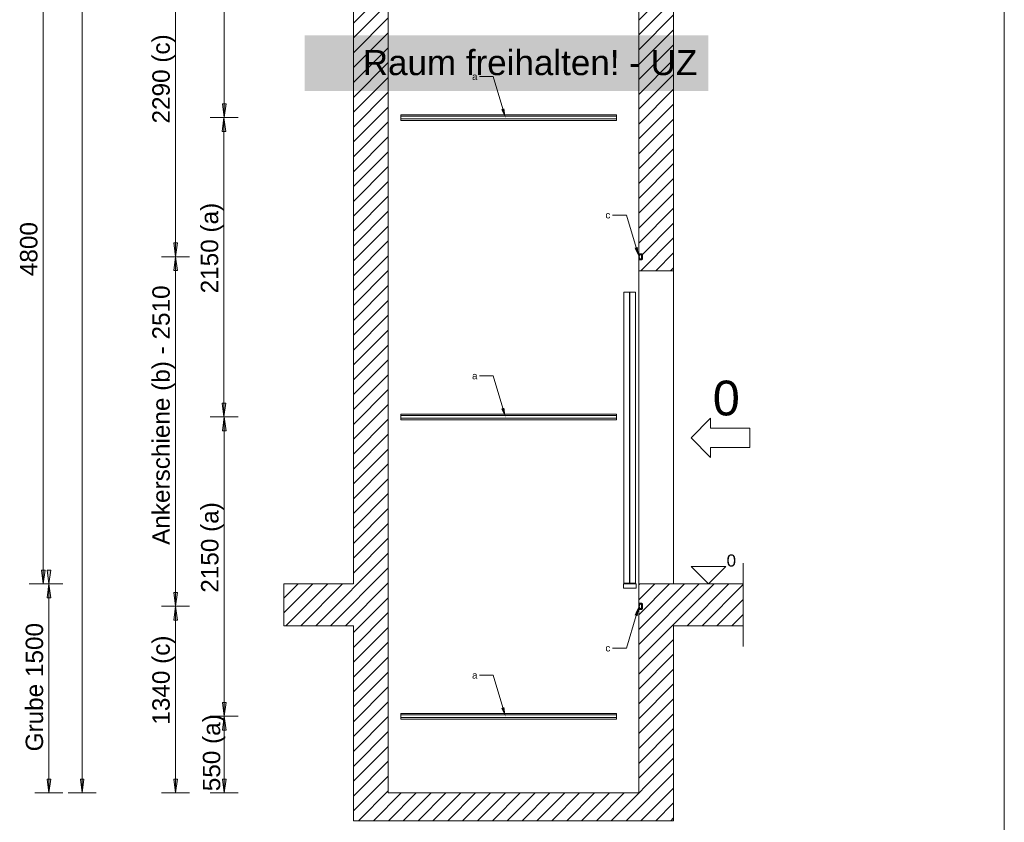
# Model space of a CAD drawing. Extents: x 294 to 994, y 7 to 427.
# Tile 21 of 31: x 569 to 663, y 173 to 250. Entities that reach past the tile are written whole.
import ezdxf
from ezdxf.lldxf.tags import DXFTag

# ---------------------------------------------------------------- set-up
doc = ezdxf.new("R2010")
doc.units = 0
doc.layers.get('0').update_dxf_attribs({"lineweight": 5})
doc.layers.add('4', color=9, linetype='STRICHPUNKT2', lineweight=5, true_color=0x808080)
doc.layers.add('8_Schraffur', color=3, linetype='Continuous', lineweight=5, true_color=0x00ff00)
doc.layers.add('9', color=7, linetype='Continuous', lineweight=5)
doc.layers.add('Standard', color=7, linetype='Continuous', lineweight=25)
doc.layers.add('_3d_View_', color=7, linetype='Continuous')
doc.layers.add('X_Geometrie', color=3, linetype='Continuous', lineweight=50, true_color=0x00ff00, plot=False)
doc.styles.get("Standard").update_dxf_attribs({"font": 'arial.ttf'})
tags = doc.linetypes.add('fein_strichliert', pattern=[4, 1, -2, 1]).pattern_tags.tags
tags[8:9] = [DXFTag(74, 4), DXFTag(75, 0), DXFTag(340, '0'), DXFTag(46, 0.0), DXFTag(50, 0.0), DXFTag(44, 0.0), DXFTag(45, 0.0)]
tags[6:7] = [DXFTag(74, 4), DXFTag(75, 0), DXFTag(340, '0'), DXFTag(46, 0.0), DXFTag(50, 0.0), DXFTag(44, 0.0), DXFTag(45, 0.0)]
tags[4:5] = [DXFTag(74, 4), DXFTag(75, 0), DXFTag(340, '0'), DXFTag(46, 0.0), DXFTag(50, 0.0), DXFTag(44, 0.0), DXFTag(45, 0.0)]
tags = doc.linetypes.add('STRICHPUNKT2', pattern=[12.7, 6.35, -3.175, 0, -3.175]).pattern_tags.tags
tags[10:11] = [DXFTag(74, 4), DXFTag(75, 0), DXFTag(340, '0'), DXFTag(46, 0.0), DXFTag(50, 0.0), DXFTag(44, 0.0), DXFTag(45, 0.0)]
tags[8:9] = [DXFTag(74, 4), DXFTag(75, 0), DXFTag(340, '0'), DXFTag(46, 0.0), DXFTag(50, 0.0), DXFTag(44, 0.0), DXFTag(45, 0.0)]
tags[6:7] = [DXFTag(74, 4), DXFTag(75, 0), DXFTag(340, '0'), DXFTag(46, 0.0), DXFTag(50, 0.0), DXFTag(44, 0.0), DXFTag(45, 0.0)]
tags[4:5] = [DXFTag(74, 4), DXFTag(75, 0), DXFTag(340, '0'), DXFTag(46, 0.0), DXFTag(50, 0.0), DXFTag(44, 0.0), DXFTag(45, 0.0)]

# ---------------------------------------------------------------- blocks, each defined once
blk = doc.blocks.new('Schraffur-A05LE0NJBH', base_point=(628.178, 225.923))
at = {"color": 0, "linetype": 'fein_strichliert', "lineweight": -2, "ltscale": 0.13}
for p, q in [((628.178, 252.775), (635.326, 259.923)), ((628.178, 255.622), (632.479, 259.923)), ((628.178, 258.47), (629.631, 259.923)), ((634.173, 255.923), (638.173, 259.923)), ((637.021, 255.923), (638.178, 257.08)), ((628.178, 249.928), (631.511, 253.261)), ((628.178, 247.08), (631.511, 250.414)), ((628.178, 244.233), (631.511, 247.566)), ((628.178, 241.386), (631.511, 244.719)), ((628.178, 238.539), (631.511, 241.872)), ((628.178, 235.691), (631.511, 239.025)), ((628.178, 232.844), (631.511, 236.177)), ((628.178, 229.997), (631.511, 233.33)), ((628.485, 227.456), (631.511, 230.483)), ((629.799, 225.923), (631.511, 227.635))]:
    blk.add_line(p, q, dxfattribs=at)
at = {"color": 0, "lineweight": -2}
for p, q in [((628.178, 254.199), (633.902, 259.923)), ((628.178, 257.046), (631.055, 259.923)), ((628.178, 259.893), (628.208, 259.923)), ((632.75, 255.923), (636.75, 259.923)), ((635.597, 255.923), (638.178, 258.504)), ((628.178, 251.351), (631.511, 254.685)), ((628.178, 248.504), (631.511, 251.837)), ((628.178, 245.657), (631.511, 248.99)), ((628.178, 242.809), (631.511, 246.143)), ((628.178, 239.962), (631.511, 243.296)), ((628.178, 237.115), (631.511, 240.448)), ((628.178, 234.268), (631.511, 237.601)), ((628.178, 231.42), (631.511, 234.754)), ((628.178, 228.573), (631.511, 231.906)), ((628.375, 225.923), (631.511, 229.059)), ((631.223, 225.923), (631.511, 226.212))]:
    blk.add_line(p, q, dxfattribs=at)
blk = doc.blocks.new('Schraffur-A05LE0NNBH', base_point=(594.178, 173.256))
at = {"color": 0, "lineweight": -2}
for p, q in [((600.845, 306.589), (606.178, 311.923)), ((600.845, 309.437), (603.331, 311.923)), ((606.359, 309.256), (609.026, 311.923)), ((609.206, 309.256), (611.873, 311.923)), ((612.054, 309.256), (614.72, 311.923)), ((614.901, 309.256), (617.568, 311.923)), ((617.748, 309.256), (618.311, 309.819)), ((600.845, 303.742), (604.178, 307.075)), ((600.845, 300.895), (604.178, 304.228)), ((600.845, 298.047), (604.178, 301.381)), ((600.845, 295.2), (604.178, 298.533)), ((600.845, 292.353), (604.178, 295.686)), ((600.845, 289.506), (604.178, 292.839)), ((600.845, 286.658), (604.178, 289.992)), ((600.845, 283.811), (604.178, 287.144)), ((600.845, 280.964), (604.178, 284.297)), ((600.845, 278.116), (604.178, 281.45)), ((600.845, 275.269), (604.178, 278.602)), ((600.845, 272.422), (604.178, 275.755)), ((600.845, 269.575), (604.178, 272.908)), ((600.845, 266.727), (604.178, 270.061)), ((600.845, 263.88), (604.178, 267.213)), ((600.845, 261.033), (604.178, 264.366)), ((598.582, 255.923), (604.178, 261.519)), ((594.178, 257.213), (596.888, 259.923)), ((595.735, 255.923), (599.735, 259.923)), ((600.845, 255.338), (604.178, 258.671)), ((600.845, 252.491), (604.178, 255.824)), ((600.845, 249.644), (604.178, 252.977)), ((600.845, 246.796), (604.178, 250.13)), ((600.845, 243.949), (604.178, 247.282)), ((600.845, 241.102), (604.178, 244.435)), ((600.845, 238.254), (604.178, 241.588)), ((600.845, 235.407), (604.178, 238.74)), ((600.845, 232.56), (604.178, 235.893)), ((600.845, 229.713), (604.178, 233.046)), ((600.845, 226.865), (604.178, 230.199)), ((600.845, 224.018), (604.178, 227.351)), ((600.845, 221.171), (604.178, 224.504)), ((600.845, 218.323), (604.178, 221.657)), ((600.845, 215.476), (604.178, 218.809)), ((600.845, 212.629), (604.178, 215.962)), ((600.845, 209.782), (604.178, 213.115)), ((600.845, 206.934), (604.178, 210.268)), ((600.845, 204.087), (604.178, 207.42)), ((600.845, 201.24), (604.178, 204.573)), ((600.845, 198.392), (604.178, 201.726)), ((597.223, 191.923), (604.178, 198.879)), ((594.178, 194.573), (595.528, 195.923)), ((594.375, 191.923), (598.375, 195.923)), ((600.07, 191.923), (604.178, 196.031)), ((628.178, 188.711), (635.39, 195.923)), ((628.178, 191.558), (632.543, 195.923)), ((628.178, 194.406), (629.695, 195.923)), ((634.237, 191.923), (638.178, 195.864)), ((600.845, 189.851), (604.178, 193.184)), ((637.084, 191.923), (638.178, 193.017)), ((600.845, 187.003), (604.178, 190.337)), ((628.178, 185.864), (631.511, 189.197)), ((600.845, 184.156), (604.178, 187.489)), ((628.178, 183.017), (631.511, 186.35)), ((600.845, 181.309), (604.178, 184.642)), ((628.178, 180.169), (631.511, 183.503)), ((600.845, 178.461), (604.178, 181.795)), ((628.178, 177.322), (631.511, 180.655)), ((600.845, 175.614), (604.178, 178.948)), ((626.96, 173.256), (631.511, 177.808)), ((601.334, 173.256), (604.178, 176.1)), ((604.181, 173.256), (606.848, 175.923)), ((607.029, 173.256), (609.695, 175.923)), ((609.876, 173.256), (612.543, 175.923)), ((612.723, 173.256), (615.39, 175.923)), ((615.571, 173.256), (618.237, 175.923)), ((618.418, 173.256), (621.084, 175.923)), ((621.265, 173.256), (623.932, 175.923)), ((624.112, 173.256), (626.779, 175.923)), ((629.807, 173.256), (631.511, 174.961))]:
    blk.add_line(p, q, dxfattribs=at)
at = {"color": 0, "linetype": 'fein_strichliert', "lineweight": -2, "ltscale": 0.13}
for p, q in [((600.845, 308.013), (604.755, 311.923)), ((600.845, 310.86), (601.908, 311.923)), ((604.935, 309.256), (607.602, 311.923)), ((607.783, 309.256), (610.449, 311.923)), ((610.63, 309.256), (613.297, 311.923)), ((613.477, 309.256), (616.144, 311.923)), ((616.325, 309.256), (618.311, 311.243)), ((600.845, 305.166), (604.178, 308.499)), ((600.845, 302.318), (604.178, 305.652)), ((600.845, 299.471), (604.178, 302.804)), ((600.845, 296.624), (604.178, 299.957)), ((600.845, 293.776), (604.178, 297.11)), ((600.845, 290.929), (604.178, 294.263)), ((600.845, 288.082), (604.178, 291.415)), ((600.845, 285.235), (604.178, 288.568)), ((600.845, 282.387), (604.178, 285.721)), ((600.845, 279.54), (604.178, 282.873)), ((600.845, 276.693), (604.178, 280.026)), ((600.845, 273.845), (604.178, 277.179)), ((600.845, 270.998), (604.178, 274.332)), ((600.845, 268.151), (604.178, 271.484)), ((600.845, 265.304), (604.178, 268.637)), ((600.845, 262.456), (604.178, 265.79)), ((597.159, 255.923), (604.178, 262.942)), ((594.178, 258.637), (595.464, 259.923)), ((594.311, 255.923), (598.311, 259.923)), ((600.006, 255.923), (604.178, 260.095)), ((600.845, 253.914), (604.178, 257.248)), ((600.845, 251.067), (604.178, 254.401)), ((600.845, 248.22), (604.178, 251.553)), ((600.845, 245.373), (604.178, 248.706)), ((600.845, 242.525), (604.178, 245.859)), ((600.845, 239.678), (604.178, 243.011)), ((600.845, 236.831), (604.178, 240.164)), ((600.845, 233.984), (604.178, 237.317)), ((600.845, 231.136), (604.178, 234.47)), ((600.845, 228.289), (604.178, 231.622)), ((600.845, 225.442), (604.178, 228.775)), ((600.845, 222.594), (604.178, 225.928)), ((600.845, 219.747), (604.178, 223.08)), ((600.845, 216.9), (604.178, 220.233)), ((600.845, 214.053), (604.178, 217.386)), ((600.845, 211.205), (604.178, 214.539)), ((600.845, 208.358), (604.178, 211.691)), ((600.845, 205.511), (604.178, 208.844)), ((600.845, 202.663), (604.178, 205.997)), ((600.845, 199.816), (604.178, 203.149)), ((600.845, 196.969), (604.178, 200.302)), ((598.646, 191.923), (604.178, 197.455)), ((594.178, 193.149), (596.952, 195.923)), ((595.799, 191.923), (599.799, 195.923)), ((628.178, 190.135), (633.966, 195.923)), ((628.178, 192.982), (631.119, 195.923)), ((628.178, 195.829), (628.272, 195.923)), ((632.814, 191.923), (636.814, 195.923)), ((600.845, 191.274), (604.178, 194.608)), ((635.661, 191.923), (638.178, 194.44)), ((600.845, 188.427), (604.178, 191.76)), ((628.178, 187.287), (631.511, 190.621)), ((600.845, 185.58), (604.178, 188.913)), ((628.178, 184.44), (631.511, 187.774)), ((600.845, 182.732), (604.178, 186.066)), ((628.178, 181.593), (631.511, 184.926)), ((600.845, 179.885), (604.178, 183.218)), ((628.178, 178.746), (631.511, 182.079)), ((600.845, 177.038), (604.178, 180.371)), ((625.536, 173.256), (631.511, 179.232)), ((600.845, 174.191), (604.178, 177.524)), ((602.758, 173.256), (605.424, 175.923)), ((605.605, 173.256), (608.272, 175.923)), ((608.452, 173.256), (611.119, 175.923)), ((611.3, 173.256), (613.966, 175.923)), ((614.147, 173.256), (616.814, 175.923)), ((616.994, 173.256), (619.661, 175.923)), ((619.841, 173.256), (622.508, 175.923)), ((622.689, 173.256), (625.355, 175.923)), ((628.383, 173.256), (631.511, 176.384)), ((631.231, 173.256), (631.511, 173.537))]:
    blk.add_line(p, q, dxfattribs=at)
blk = doc.blocks.new('MText-A05LE0NVBH', base_point=(612.202, 244.195))
at = {"color": 0, "linetype": 'ByBlock', "lineweight": -2, "ltscale": 0.13, "insert": (612.202, 244.861), "char_height": 0.66667, "attachment_point": 1}
blk.add_mtext('{\\fArial Unicode MS;a}', dxfattribs=at)
blk = doc.blocks.new('MText-A05LE0NXBH', base_point=(612.202, 215.528))
at = {"color": 0, "linetype": 'ByBlock', "lineweight": -2, "ltscale": 0.13, "insert": (612.202, 216.195), "char_height": 0.66667, "attachment_point": 1}
blk.add_mtext('{\\fArial Unicode MS;a}', dxfattribs=at)
blk = doc.blocks.new('MText-A05LE0NZBH', base_point=(612.202, 186.861))
at = {"color": 0, "linetype": 'ByBlock', "lineweight": -2, "ltscale": 0.13, "insert": (612.202, 187.528), "char_height": 0.66667, "attachment_point": 1}
blk.add_mtext('{\\fArial Unicode MS;a}', dxfattribs=at)
blk = doc.blocks.new('Blockreferenz-A05LE0O9BH', base_point=(628.178, 226.983))
at = {"layer": 'Standard', "color": 0, "linetype": 'ByBlock', "ltscale": 0.25}
for p, q in [((628.178, 227.53), (628.178, 227.523)), ((628.178, 227.53), (628.485, 227.53)), ((628.471, 227.523), (628.178, 227.523)), ((628.178, 227.523), (628.178, 227.376)), ((628.178, 227.376), (628.178, 227.136)), ((628.178, 227.376), (628.258, 227.376)), ((628.258, 227.376), (628.211, 227.49)), ((628.211, 227.49), (628.438, 227.49)), ((628.438, 227.49), (628.438, 227.023)), ((628.471, 226.99), (628.471, 227.523)), ((628.485, 227.53), (628.485, 226.983)), ((628.258, 227.136), (628.178, 227.136)), ((628.178, 227.136), (628.178, 226.99)), ((628.178, 226.99), (628.178, 226.983)), ((628.178, 226.99), (628.471, 226.99)), ((628.485, 226.983), (628.178, 226.983)), ((628.211, 227.023), (628.258, 227.136)), ((628.438, 227.023), (628.211, 227.023))]:
    blk.add_line(p, q, dxfattribs=at)
blk = doc.blocks.new('MText-A05LE0ODBH', base_point=(624.982, 230.929))
at = {"color": 0, "linetype": 'ByBlock', "lineweight": -2, "ltscale": 0.13, "insert": (624.982, 231.596), "char_height": 0.66667, "attachment_point": 1}
blk.add_mtext('{\\fArial Unicode MS;c}', dxfattribs=at)
blk = doc.blocks.new('MText-A05LE0ONBH', base_point=(624.982, 189.462))
at = {"color": 0, "linetype": 'ByBlock', "lineweight": -2, "ltscale": 0.13, "insert": (624.982, 190.129), "char_height": 0.66667, "attachment_point": 1}
blk.add_mtext('{\\fArial Unicode MS;c}', dxfattribs=at)
blk = doc.blocks.new('Blockreferenz-A05LE0OZBH', base_point=(638.178, 189.923))
at = {"layer": '4', "linetype": 'STRICHPUNKT2', "lineweight": -2, "ltscale": 0.13}
blk.add_line((638.178, 197.923), (638.178, 189.923), dxfattribs=at)
blk = doc.blocks.new('Blockreferenz-A05LE0P3BH', base_point=(626.698, 195.523))
at = {"color": 0, "linetype": 'ByBlock', "lineweight": -2, "ltscale": 0.13}
for p, q in [((627.271, 223.856), (626.738, 223.856)), ((626.738, 223.856), (626.738, 195.99)), ((627.271, 195.99), (627.271, 223.856)), ((627.858, 223.856), (627.325, 223.856)), ((627.325, 223.856), (627.325, 195.99)), ((627.858, 195.99), (627.858, 223.856)), ((627.911, 195.923), (626.698, 195.923)), ((626.698, 195.923), (626.698, 195.523)), ((626.698, 195.523), (627.911, 195.523)), ((626.738, 195.99), (627.271, 195.99)), ((627.325, 195.99), (627.858, 195.99)), ((627.911, 195.523), (627.911, 195.923))]:
    blk.add_line(p, q, dxfattribs=at)
blk = doc.blocks.new('Blockreferenz-A05LE0P9BH', base_point=(628.178, 193.516))
at = {"layer": 'Standard', "color": 0, "linetype": 'ByBlock', "ltscale": 0.25}
for p, q in [((628.178, 194.063), (628.178, 194.056)), ((628.178, 194.063), (628.485, 194.063)), ((628.471, 194.056), (628.178, 194.056)), ((628.178, 194.056), (628.178, 193.91)), ((628.178, 193.91), (628.178, 193.67)), ((628.178, 193.91), (628.258, 193.91)), ((628.258, 193.67), (628.178, 193.67)), ((628.178, 193.67), (628.178, 193.523)), ((628.178, 193.523), (628.178, 193.516)), ((628.178, 193.523), (628.471, 193.523)), ((628.485, 193.516), (628.178, 193.516)), ((628.258, 193.91), (628.211, 194.023)), ((628.211, 194.023), (628.438, 194.023)), ((628.211, 193.556), (628.258, 193.67)), ((628.438, 193.556), (628.211, 193.556)), ((628.438, 194.023), (628.438, 193.556)), ((628.471, 193.523), (628.471, 194.056)), ((628.485, 194.063), (628.485, 193.516))]:
    blk.add_line(p, q, dxfattribs=at)
blk = doc.blocks.new('Blockreferenz-A05LE0PBBH', base_point=(605.378, 182.99))
at = {"color": 0, "linetype": 'ByBlock', "lineweight": -2, "ltscale": 0.13}
for p, q in [((605.378, 183.523), (605.378, 183.38)), ((626.045, 183.523), (605.378, 183.523)), ((605.378, 183.38), (605.378, 183.133)), ((605.378, 183.38), (626.045, 183.38)), ((605.378, 183.133), (605.378, 182.99)), ((626.045, 183.133), (605.378, 183.133)), ((605.378, 182.99), (626.045, 182.99)), ((626.045, 183.38), (626.045, 183.523)), ((626.045, 183.133), (626.045, 183.38)), ((626.045, 182.99), (626.045, 183.133))]:
    blk.add_line(p, q, dxfattribs=at)
blk = doc.blocks.new('Blockreferenz-A05LE0PFBH', base_point=(633.178, 208.048))
at = {"color": 0, "linetype": 'ByBlock', "lineweight": -2, "ltscale": 0.13}
for p, q in [((633.178, 209.923), (635.053, 211.798)), ((635.053, 210.86), (635.053, 211.798)), ((635.053, 210.86), (638.805, 210.86)), ((638.805, 208.985), (638.805, 210.86)), ((633.178, 209.923), (635.053, 208.048)), ((635.053, 208.985), (638.805, 208.985)), ((635.053, 208.985), (635.053, 208.048))]:
    blk.add_line(p, q, dxfattribs=at)
at = {"color": 0, "lineweight": -2, "insert": (635.26, 215.398), "char_height": 3.33333, "attachment_point": 1}
blk.add_mtext('{\\fArial Unicode MS;0}', dxfattribs=at)
blk = doc.blocks.new('Blockreferenz-A05LE0PHBH', base_point=(633.178, 195.923))
at = {"color": 0, "linetype": 'ByBlock', "lineweight": -2, "ltscale": 0.13}
for p, q in [((636.511, 197.59), (633.178, 197.59)), ((633.178, 197.59), (634.845, 195.923)), ((634.845, 195.923), (636.511, 197.59))]:
    blk.add_line(p, q, dxfattribs=at)
at = {"color": 0, "lineweight": -2, "insert": (636.584, 198.756), "char_height": 1.16667, "attachment_point": 1}
blk.add_mtext('{\\fArial Unicode MS;0}', dxfattribs=at)
blk = doc.blocks.new('Blockreferenz-A05LE0PLBH', base_point=(605.378, 211.656))
at = {"color": 0, "linetype": 'ByBlock', "lineweight": -2, "ltscale": 0.13}
for p, q in [((605.378, 212.19), (605.378, 212.046)), ((626.045, 212.19), (605.378, 212.19)), ((605.378, 212.046), (605.378, 211.8)), ((605.378, 212.046), (626.045, 212.046)), ((605.378, 211.8), (605.378, 211.656)), ((626.045, 211.8), (605.378, 211.8)), ((605.378, 211.656), (626.045, 211.656)), ((626.045, 212.046), (626.045, 212.19)), ((626.045, 211.8), (626.045, 212.046)), ((626.045, 211.656), (626.045, 211.8))]:
    blk.add_line(p, q, dxfattribs=at)
blk = doc.blocks.new('Blockreferenz-A05LE0PNBH', base_point=(605.378, 240.323))
at = {"color": 0, "linetype": 'ByBlock', "lineweight": -2, "ltscale": 0.13}
for p, q in [((605.378, 240.856), (605.378, 240.713)), ((626.045, 240.856), (605.378, 240.856)), ((605.378, 240.713), (605.378, 240.466)), ((605.378, 240.713), (626.045, 240.713)), ((626.045, 240.713), (626.045, 240.856)), ((626.045, 240.466), (626.045, 240.713)), ((605.378, 240.466), (605.378, 240.323)), ((626.045, 240.466), (605.378, 240.466)), ((605.378, 240.323), (626.045, 240.323)), ((626.045, 240.323), (626.045, 240.466))]:
    blk.add_line(p, q, dxfattribs=at)
blk = doc.blocks.new('Polygon-A05LE0R9BH', base_point=(596.169, 243.123))
at = {"color": 0, "linetype": 'ByBlock', "lineweight": -2, "ltscale": 0.5}
blk.add_solid([(596.169, 243.123), (596.169, 248.456), (634.845, 243.123), (634.845, 248.456)], dxfattribs=at)
blk = doc.blocks.new('Polygon-A05LE0RRBH', base_point=(588.285, 183.256))
at = {"color": 0, "linetype": 'ByBlock', "lineweight": -2, "ltscale": 0.13}
blk.add_solid([(588.46, 183.256), (588.285, 184.578), (588.634, 184.578)], dxfattribs=at)
blk = doc.blocks.new('Polygon-A05LE0RTBH', base_point=(571.485, 194.601))
at = {"color": 0, "linetype": 'ByBlock', "lineweight": -2, "ltscale": 0.13}
blk.add_solid([(571.66, 195.923), (571.834, 194.601), (571.485, 194.601)], dxfattribs=at)
blk = doc.blocks.new('Polygon-A05LE0RVBH', base_point=(571.485, 195.923))
at = {"color": 0, "linetype": 'ByBlock', "lineweight": -2, "ltscale": 0.13}
blk.add_solid([(571.66, 195.923), (571.485, 197.245), (571.834, 197.245)], dxfattribs=at)
blk = doc.blocks.new('Polygon-A05LE0RXBH', base_point=(588.285, 175.923))
at = {"color": 0, "linetype": 'ByBlock', "lineweight": -2, "ltscale": 0.13}
blk.add_solid([(588.46, 175.923), (588.285, 177.245), (588.634, 177.245)], dxfattribs=at)
blk = doc.blocks.new('Polygon-A05LE0S3BH', base_point=(583.619, 193.79))
at = {"color": 0, "linetype": 'ByBlock', "lineweight": -2, "ltscale": 0.13}
blk.add_solid([(583.793, 193.79), (583.619, 195.111), (583.967, 195.111)], dxfattribs=at)
blk = doc.blocks.new('Polygon-A05LE0S5BH', base_point=(588.285, 181.934))
at = {"color": 0, "linetype": 'ByBlock', "lineweight": -2, "ltscale": 0.13}
blk.add_solid([(588.46, 183.256), (588.634, 181.934), (588.285, 181.934)], dxfattribs=at)
blk = doc.blocks.new('Polygon-A05LE0S7BH', base_point=(583.619, 175.923))
at = {"color": 0, "linetype": 'ByBlock', "lineweight": -2, "ltscale": 0.13}
blk.add_solid([(583.793, 175.923), (583.619, 177.245), (583.967, 177.245)], dxfattribs=at)
blk = doc.blocks.new('Polygon-A05LE0SDBH', base_point=(583.619, 227.256))
at = {"color": 0, "linetype": 'ByBlock', "lineweight": -2, "ltscale": 0.13}
blk.add_solid([(583.793, 227.256), (583.619, 228.578), (583.967, 228.578)], dxfattribs=at)
blk = doc.blocks.new('Polygon-A05LE0SFBH', base_point=(588.261, 211.923))
at = {"color": 0, "linetype": 'ByBlock', "lineweight": -2, "ltscale": 0.13}
blk.add_solid([(588.435, 211.923), (588.261, 213.245), (588.609, 213.245)], dxfattribs=at)
blk = doc.blocks.new('Polygon-A05LE0SJBH', base_point=(583.619, 225.934))
at = {"color": 0, "linetype": 'ByBlock', "lineweight": -2, "ltscale": 0.13}
blk.add_solid([(583.793, 227.256), (583.967, 225.934), (583.619, 225.934)], dxfattribs=at)
blk = doc.blocks.new('Polygon-A05LE0SLBH', base_point=(588.285, 240.59))
at = {"color": 0, "linetype": 'ByBlock', "lineweight": -2, "ltscale": 0.13}
blk.add_solid([(588.46, 240.59), (588.285, 241.911), (588.634, 241.911)], dxfattribs=at)
blk = doc.blocks.new('Polygon-A05LE0SNBH', base_point=(588.285, 210.601))
at = {"color": 0, "linetype": 'ByBlock', "lineweight": -2, "ltscale": 0.13}
blk.add_solid([(588.46, 211.923), (588.634, 210.601), (588.285, 210.601)], dxfattribs=at)
blk = doc.blocks.new('Polygon-A05LE0SPBH', base_point=(588.261, 239.268))
at = {"color": 0, "linetype": 'ByBlock', "lineweight": -2, "ltscale": 0.13}
blk.add_solid([(588.435, 240.59), (588.609, 239.268), (588.261, 239.268)], dxfattribs=at)
blk = doc.blocks.new('Polygon-A05LE0SRBH', base_point=(571.485, 175.923))
at = {"color": 0, "linetype": 'ByBlock', "lineweight": -2, "ltscale": 0.13}
blk.add_solid([(571.66, 175.923), (571.485, 177.245), (571.834, 177.245)], dxfattribs=at)
blk = doc.blocks.new('Polygon-A05LE0STBH', base_point=(583.619, 192.468))
at = {"color": 0, "linetype": 'ByBlock', "lineweight": -2, "ltscale": 0.13}
blk.add_solid([(583.793, 193.79), (583.967, 192.468), (583.619, 192.468)], dxfattribs=at)
blk = doc.blocks.new('Polygon-A05LE0T9BH', base_point=(574.676, 175.923))
at = {"color": 0, "linetype": 'ByBlock', "lineweight": -2, "ltscale": 0.13}
blk.add_solid([(574.85, 175.923), (574.676, 177.245), (575.024, 177.245)], dxfattribs=at)
blk = doc.blocks.new('Polygon-A05LE0TPBH', base_point=(570.943, 195.923))
at = {"color": 0, "linetype": 'ByBlock', "lineweight": -2, "ltscale": 0.13}
blk.add_solid([(571.117, 195.923), (570.943, 197.245), (571.291, 197.245)], dxfattribs=at)
blk = doc.blocks.new('3D-Ansicht-Rahmen-A05LE0UPBH', base_point=(484.466, 112.934))
at = {"color": 0, "linetype": 'ByBlock', "lineweight": -2, "ltscale": 0.13}
blk.add_line((663.188, 414.661), (663.188, 112.934), dxfattribs=at)

msp = doc.modelspace()

# ---------------------------------------------------------------- linework, layer by layer
at = {"ltscale": 0.13}
for p, q in [((600.845, 254.59), (600.845, 195.923)), ((604.178, 195.256), (604.178, 254.59)), ((628.178, 254.59), (628.178, 225.923)), ((631.511, 225.923), (631.511, 254.59)), ((614.234, 244.522), (612.901, 244.522)), ((615.146, 241.417), (614.234, 244.522)), ((627.004, 231.256), (625.67, 231.256)), ((627.915, 228.152), (627.004, 231.256)), ((628.178, 225.923), (628.178, 223.93)), ((628.178, 225.923), (630.511, 225.923)), ((630.511, 225.923), (631.511, 225.923)), ((631.511, 210.09), (631.511, 225.923)), ((628.178, 223.916), (628.178, 210.29)), ((614.234, 215.855), (612.901, 215.855)), ((615.146, 212.751), (614.234, 215.855)), ((628.178, 210.29), (628.178, 195.923)), ((631.511, 195.923), (631.511, 210.29)), ((594.178, 195.923), (594.178, 191.923)), ((600.845, 195.923), (594.178, 195.923)), ((604.178, 190.59), (604.178, 195.256)), ((628.178, 195.923), (628.178, 190.59)), ((638.178, 195.923), (628.178, 195.923)), ((638.178, 195.256), (638.178, 195.923)), ((638.178, 191.923), (638.178, 195.256)), ((627.915, 192.894), (627.004, 189.79)), ((594.178, 191.923), (600.845, 191.923)), ((600.845, 191.923), (600.845, 190.59)), ((631.511, 191.923), (638.178, 191.923)), ((631.511, 190.59), (631.511, 191.923)), ((600.845, 190.59), (600.845, 177.923)), ((604.178, 177.923), (604.178, 190.59)), ((628.178, 190.59), (628.178, 177.923)), ((631.511, 177.923), (631.511, 190.59)), ((627.004, 189.79), (625.67, 189.79)), ((614.234, 187.189), (612.901, 187.189)), ((615.146, 184.084), (614.234, 187.189)), ((600.845, 177.923), (600.845, 175.923)), ((604.178, 175.923), (604.178, 177.923)), ((628.178, 177.923), (628.178, 175.923)), ((631.511, 173.256), (631.511, 177.923)), ((600.845, 175.923), (600.845, 173.256)), ((628.178, 175.923), (604.178, 175.923)), ((600.845, 173.256), (628.178, 173.256)), ((628.178, 173.256), (630.511, 173.256)), ((630.511, 173.256), (631.511, 173.256))]:
    msp.add_line(p, q, dxfattribs=at)
for points in [[(615.409, 240.522), (614.997, 241.374), (615.295, 241.461)], [(628.178, 227.256), (627.766, 228.108), (628.064, 228.196)], [(615.409, 211.855), (614.997, 212.707), (615.295, 212.795)], [(628.178, 193.79), (627.766, 192.938), (628.064, 192.85)], [(615.409, 183.189), (614.997, 184.04), (615.295, 184.128)]]:
    msp.add_solid(points, dxfattribs=at)
at = {"layer": '9', "color": 1, "lineweight": 5, "ltscale": 0.13, "true_color": 0xff0000}
for p, q in [((574.85, 175.923), (574.85, 309.256)), ((588.46, 240.59), (588.46, 269.256)), ((571.117, 195.923), (571.117, 259.923)), ((583.793, 227.256), (583.793, 257.79)), ((588.46, 240.59), (588.285, 241.911)), ((588.285, 241.911), (588.634, 241.911)), ((588.634, 241.911), (588.46, 240.59)), ((587.102, 240.59), (589.769, 240.59)), ((587.126, 240.59), (589.793, 240.59)), ((588.261, 239.268), (588.435, 240.59)), ((588.435, 211.923), (588.435, 240.59)), ((588.435, 240.59), (588.609, 239.268)), ((588.609, 239.268), (588.261, 239.268)), ((583.619, 228.578), (583.967, 228.578)), ((583.793, 227.256), (583.619, 228.578)), ((583.967, 228.578), (583.793, 227.256)), ((582.46, 227.256), (585.126, 227.256)), ((582.46, 227.256), (585.126, 227.256)), ((583.619, 225.934), (583.793, 227.256)), ((583.793, 227.256), (583.967, 225.934)), ((583.793, 193.79), (583.793, 227.256)), ((583.967, 225.934), (583.619, 225.934)), ((588.435, 211.923), (588.261, 213.245)), ((588.261, 213.245), (588.609, 213.245)), ((588.609, 213.245), (588.435, 211.923)), ((587.102, 211.923), (589.769, 211.923)), ((587.126, 211.923), (589.793, 211.923)), ((588.285, 210.601), (588.46, 211.923)), ((588.46, 211.923), (588.634, 210.601)), ((588.46, 183.256), (588.46, 211.923)), ((588.634, 210.601), (588.285, 210.601)), ((571.117, 195.923), (570.943, 197.245)), ((570.943, 197.245), (571.291, 197.245)), ((571.291, 197.245), (571.117, 195.923)), ((571.485, 197.245), (571.834, 197.245)), ((571.66, 195.923), (571.485, 197.245)), ((571.834, 197.245), (571.66, 195.923)), ((572.45, 195.923), (569.783, 195.923)), ((572.993, 195.923), (570.326, 195.923)), ((572.993, 195.923), (570.326, 195.923)), ((571.485, 194.601), (571.66, 195.923)), ((571.66, 195.923), (571.834, 194.601)), ((571.66, 175.923), (571.66, 195.923)), ((571.834, 194.601), (571.485, 194.601)), ((583.619, 195.111), (583.967, 195.111)), ((583.793, 193.79), (583.619, 195.111)), ((583.967, 195.111), (583.793, 193.79)), ((582.46, 193.79), (585.126, 193.79)), ((582.46, 193.79), (585.126, 193.79)), ((583.619, 192.468), (583.793, 193.79)), ((583.793, 175.923), (583.793, 193.79)), ((583.793, 193.79), (583.967, 192.468)), ((583.967, 192.468), (583.619, 192.468)), ((588.285, 184.578), (588.634, 184.578)), ((588.46, 183.256), (588.285, 184.578)), ((588.634, 184.578), (588.46, 183.256)), ((587.126, 183.256), (589.793, 183.256)), ((587.126, 183.256), (589.793, 183.256)), ((588.285, 181.934), (588.46, 183.256)), ((588.46, 183.256), (588.634, 181.934)), ((588.46, 175.923), (588.46, 183.256)), ((588.634, 181.934), (588.285, 181.934)), ((571.485, 177.245), (571.834, 177.245)), ((571.66, 175.923), (571.485, 177.245)), ((571.834, 177.245), (571.66, 175.923)), ((574.85, 175.923), (574.676, 177.245)), ((574.676, 177.245), (575.024, 177.245)), ((575.024, 177.245), (574.85, 175.923)), ((583.619, 177.245), (583.967, 177.245)), ((583.793, 175.923), (583.619, 177.245)), ((583.967, 177.245), (583.793, 175.923)), ((588.46, 175.923), (588.285, 177.245)), ((588.285, 177.245), (588.634, 177.245)), ((588.634, 177.245), (588.46, 175.923)), ((572.993, 175.923), (570.326, 175.923)), ((576.183, 175.923), (573.517, 175.923)), ((582.46, 175.923), (585.126, 175.923)), ((587.126, 175.923), (589.793, 175.923))]:
    msp.add_line(p, q, dxfattribs=at)

# ---------------------------------------------------------------- block references
at = {"ltscale": 0.13}
for name, p in [('MText-A05LE0NVBH', (612.202, 244.195)), ('Blockreferenz-A05LE0PNBH', (605.378, 240.323)), ('MText-A05LE0ODBH', (624.982, 230.929)), ('Blockreferenz-A05LE0O9BH', (628.178, 226.983)), ('Blockreferenz-A05LE0P3BH', (626.698, 195.523)), ('MText-A05LE0NXBH', (612.202, 215.528)), ('Blockreferenz-A05LE0PFBH', (633.178, 208.048)), ('Blockreferenz-A05LE0PLBH', (605.378, 211.656)), ('Blockreferenz-A05LE0PHBH', (633.178, 195.923)), ('Blockreferenz-A05LE0OZBH', (638.178, 189.923)), ('Blockreferenz-A05LE0P9BH', (628.178, 193.516)), ('MText-A05LE0ONBH', (624.982, 189.462)), ('MText-A05LE0NZBH', (612.202, 186.861)), ('Blockreferenz-A05LE0PBBH', (605.378, 182.99))]:
    msp.add_blockref(name, p, dxfattribs=at)
at = {"layer": '8_Schraffur', "color": 3, "ltscale": 0.13, "true_color": 0x00ff00}
for name, p in [('Schraffur-A05LE0NNBH', (594.178, 173.256)), ('Schraffur-A05LE0NJBH', (628.178, 225.923))]:
    msp.add_blockref(name, p, dxfattribs=at)
at = {"layer": '9', "color": 1, "lineweight": 5, "ltscale": 0.13, "true_color": 0xff0000}
for name, p in [('Polygon-A05LE0SLBH', (588.285, 240.59)), ('Polygon-A05LE0SPBH', (588.261, 239.268)), ('Polygon-A05LE0SDBH', (583.619, 227.256)), ('Polygon-A05LE0SJBH', (583.619, 225.934)), ('Polygon-A05LE0SFBH', (588.261, 211.923)), ('Polygon-A05LE0SNBH', (588.285, 210.601)), ('Polygon-A05LE0TPBH', (570.943, 195.923)), ('Polygon-A05LE0RVBH', (571.485, 195.923)), ('Polygon-A05LE0RTBH', (571.485, 194.601)), ('Polygon-A05LE0S3BH', (583.619, 193.79)), ('Polygon-A05LE0STBH', (583.619, 192.468)), ('Polygon-A05LE0RRBH', (588.285, 183.256)), ('Polygon-A05LE0S5BH', (588.285, 181.934)), ('Polygon-A05LE0SRBH', (571.485, 175.923)), ('Polygon-A05LE0T9BH', (574.676, 175.923)), ('Polygon-A05LE0S7BH', (583.619, 175.923)), ('Polygon-A05LE0RXBH', (588.285, 175.923))]:
    msp.add_blockref(name, p, dxfattribs=at)
at = {"layer": '_3d_View_', "color": 7, "linetype": 'Continuous', "lineweight": 13}
msp.add_blockref('3D-Ansicht-Rahmen-A05LE0UPBH', (484.466, 112.934), dxfattribs=at)
at = {"layer": 'X_Geometrie', "color": 3, "ltscale": 0.5, "true_color": 0x00ff00}
msp.add_blockref('Polygon-A05LE0R9BH', (596.169, 243.123), dxfattribs=at)

# ---------------------------------------------------------------- texts
at = {"ltscale": 0.13, "insert": (601.732, 247.053), "char_height": 2.4, "attachment_point": 1}
msp.add_mtext('{\\fArial;Raum freihalten! - UZ}', dxfattribs=at)
at = {"layer": '9', "color": 5, "lineweight": 5, "ltscale": 0.13, "true_color": 0x0000ff, "char_height": 1.66667, "attachment_point": 1, "rotation": 90}
for s, insert in [('{\\fArial;2290 (c)}', (581.571, 240.02)), ('{\\fArial;2150 (a)}', (586.213, 223.753)), ('{\\fArial;4800}', (568.894, 225.402)), ('{\\fArial;Ankerschiene (b) - 2510}', (581.571, 199.668)), ('{\\fArial;2150 (a)}', (586.237, 195.087)), ('{\\fArial;Grube 1500}', (569.437, 179.893)), ('{\\fArial;1340 (c)}', (581.571, 182.448)), ('{\\fArial;550 (a)}', (586.411, 176.077))]:
    msp.add_mtext(s, dxfattribs=dict(at, insert=insert))

doc.saveas('drawing.dxf')
